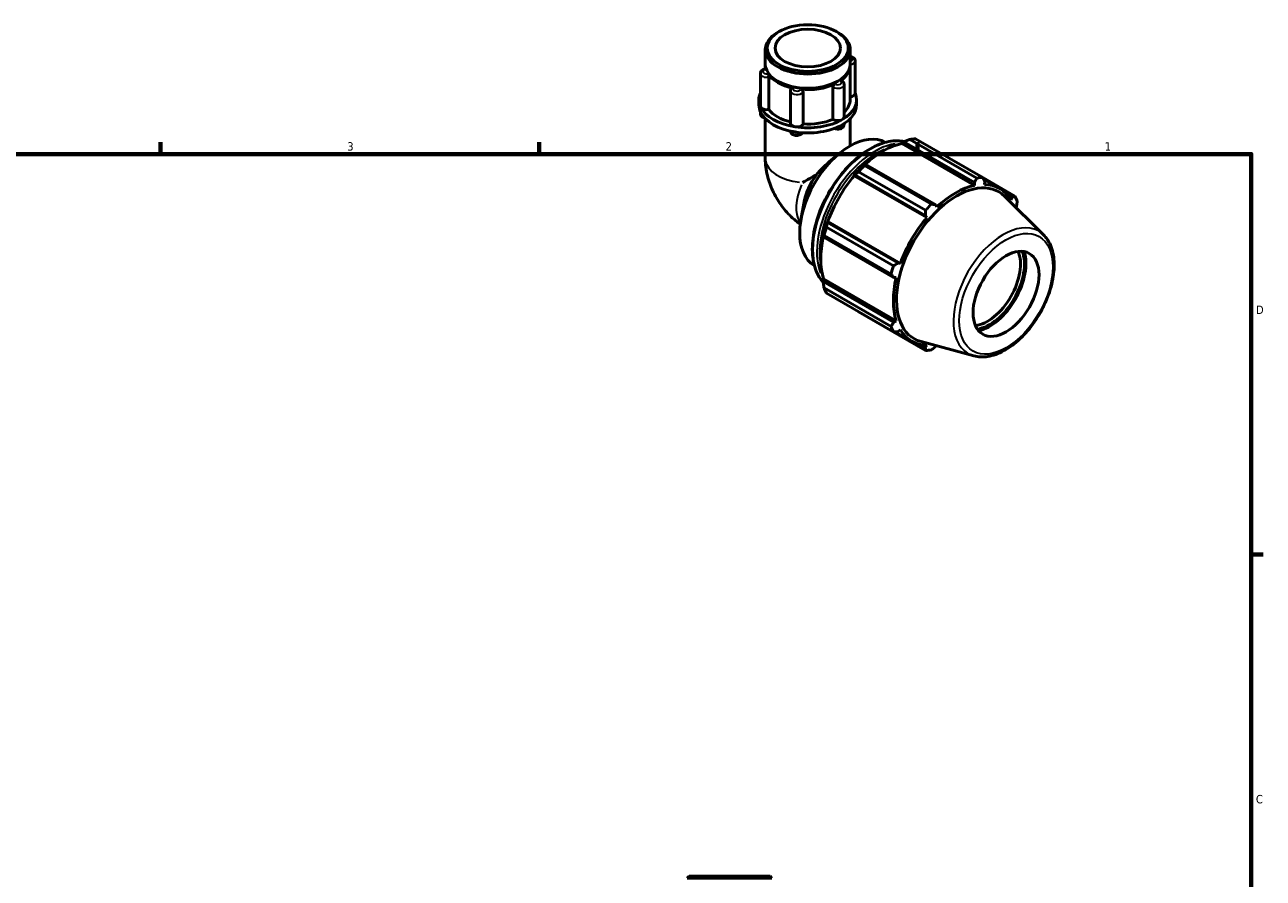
# Model space of a CAD drawing. Header units: inches. Extents: x 0.1 to 37.8, y -3.8 to 22.5.
# Tile 4 of 4: x 19.7 to 33.6, y 12.9 to 22.5. Entities that reach past the tile are written whole.
import ezdxf

# ---------------------------------------------------------------- set-up
doc = ezdxf.new("R2010")
doc.units = ezdxf.units.IN
doc.header["$MEASUREMENT"] = 0
for name, color, linetype, lineweight in [('Border (ANSI)', 7, 'Continuous', 70), ('Visible (ANSI)', 7, 'Continuous', 50), ('Visible Narrow (ANSI)', 7, 'Continuous', 35)]:
    doc.layers.add(name, color=color, linetype=linetype, lineweight=lineweight)
doc.styles.add('Note Text (ANSI)', font='tahoma.ttf')

# ---------------------------------------------------------------- blocks, each defined once
blk = doc.blocks.new('Borders Default Border')
at = {"layer": 'Border (ANSI)'}
for p, q in [((21.25, 21), (21.25, 21.134)), ((25.5, 21), (25.5, 21.134)), ((29.75, 21), (29.75, 21.134)), ((33.5, 16.5), (33.634, 16.5))]:
    blk.add_line(p, q, dxfattribs=at)
at = {"layer": 'Border (ANSI)', "flags": 128}
blk.add_lwpolyline([(0.5, 1), (0.5, 21), (33.5, 21), (33.5, 1), (0.5, 1)], dxfattribs=at)
at = {"layer": 'Border (ANSI)', "color": 5, "true_color": 0x0000ff, "char_height": 0.0945, "attachment_point": 7, "style": 'Note Text (ANSI)'}
for s, insert in [('3', (23.346, 21.038)), ('2', (27.596, 21.04)), ('1', (31.854, 21.04)), ('D', (33.553, 19.203)), ('C', (33.552, 13.701))]:
    blk.add_mtext(s, dxfattribs=dict(at, insert=insert))

msp = doc.modelspace()

# ---------------------------------------------------------------- linework, layer by layer
at = {"layer": 'Visible (ANSI)'}
for p, q in [((28.1954, 22.3769), (28.1797, 22.3679)), ((28.841, 22.3769), (28.8566, 22.3679)), ((28.0414, 22.0151), (28.0414, 22.1745)), ((28.9949, 22.0151), (28.9949, 22.1745)), ((28.0414, 21.9565), (28.0414, 21.999)), ((28.9949, 21.612), (28.9949, 21.999)), ((29.0502, 22.0466), (29.0502, 21.6831)), ((27.9861, 21.9045), (27.9861, 21.5409)), ((28.0813, 21.8656), (28.0813, 21.5021)), ((28.1937, 21.8136), (28.1797, 21.8217)), ((28.3233, 21.7104), (28.3233, 21.3468)), ((28.465, 21.7027), (28.465, 21.3391)), ((28.8011, 21.391), (28.8011, 21.7546)), ((28.8426, 21.8136), (28.8566, 21.8217)), ((28.9268, 21.7814), (28.9268, 21.4179)), ((27.9699, 21.5539), (27.9699, 21.612)), ((29.0665, 21.5539), (29.0665, 21.612)), ((27.9861, 21.4777), (27.9861, 21.4579)), ((28.0414, 21.398), (28.0414, 20.9526)), ((28.9268, 21.3434), (28.9268, 21.3348)), ((28.9949, 21.398), (28.9949, 21.093)), ((30.4179, 20.7316), (29.6648, 21.1654)), ((29.7305, 21.1717), (30.4837, 20.738)), ((29.5752, 21.1188), (29.5774, 21.1284)), ((29.5752, 21.1188), (30.3907, 20.6492)), ((29.5774, 21.1284), (29.597, 21.139)), ((29.597, 21.139), (30.3901, 20.6823)), ((28.7592, 20.9125), (28.8691, 21.0045)), ((29.1622, 20.8886), (29.1517, 20.8833)), ((29.1548, 20.8717), (29.9079, 20.4379)), ((29.9553, 20.4319), (29.1622, 20.8886)), ((29.0377, 20.763), (29.0458, 20.7658)), ((29.0412, 20.7573), (29.0377, 20.763)), ((29.0412, 20.7573), (29.8567, 20.2877)), ((29.0458, 20.7658), (29.8389, 20.3091)), ((29.8422, 20.3686), (29.089, 20.8023)), ((30.8443, 20.5287), (30.4849, 20.7357)), ((30.3901, 20.6823), (30.3907, 20.6492)), ((30.4941, 20.7178), (30.6743, 20.614)), ((30.5035, 20.6601), (30.5065, 20.6935)), ((31.168, 20.0928), (30.7307, 20.5256)), ((30.7551, 20.549), (30.814, 20.5151)), ((30.814, 20.5151), (30.8013, 20.4873)), ((28.4732, 20.4438), (28.4419, 20.2627)), ((29.9695, 20.4067), (29.9553, 20.4319)), ((30.8575, 20.4001), (30.8622, 20.4083)), ((28.7284, 20.1777), (29.4816, 19.744)), ((28.7384, 20.2333), (28.7367, 20.2416)), ((28.7367, 20.2416), (28.7434, 20.2414)), ((29.5315, 19.7766), (28.7384, 20.2333)), ((28.7434, 20.2414), (29.5588, 19.7718)), ((29.8389, 20.3091), (29.8567, 20.2877)), ((28.6895, 20.0826), (28.6902, 20.0709)), ((28.6902, 20.0709), (29.4832, 19.6142)), ((29.4544, 19.6523), (28.7012, 20.086)), ((29.5588, 19.7718), (29.5315, 19.7766)), ((29.4832, 19.6142), (29.5121, 19.6145)), ((28.6895, 19.5904), (28.6966, 19.5971)), ((28.6902, 19.5682), (28.6895, 19.5904)), ((29.4832, 19.1115), (28.6902, 19.5682)), ((28.6966, 19.5971), (29.5121, 19.1275)), ((28.7012, 19.4964), (29.4544, 19.0627)), ((29.4816, 19.0023), (28.7284, 19.4361)), ((29.089, 19.2268), (29.8422, 18.7931)), ((29.5121, 19.1275), (29.4832, 19.1115)), ((29.5019, 19.0033), (29.6858, 18.8974)), ((29.5315, 19.0047), (29.5588, 19.024)), ((29.8389, 18.8262), (29.7786, 18.861)), ((30.3843, 18.732), (29.7905, 18.893)), ((29.8567, 18.8512), (29.8389, 18.8262)), ((29.9553, 18.8375), (29.9607, 18.8469)), ((27.185, 12.8831), (27.163, 12.8611)), ((28.1166, 12.8611), (27.163, 12.8611)), ((27.185, 12.8831), (28.0946, 12.8831)), ((28.0946, 12.8831), (28.1166, 12.8611))]:
    msp.add_line(p, q, dxfattribs=at)
for centre, major_axis, ratio in [((28.5182, 22.1925), (-0.4548, 0), 0.5758617), ((28.5182, 22.1925), (0.3668, 0), 0.5758617), ((30.7456, 19.43), (0.2613, 0.4538), 0.5780931)]:
    msp.add_ellipse(centre, major_axis=major_axis, ratio=ratio, dxfattribs=at)
for centre, major_axis, ratio, start_param, end_param in [((28.5182, 22.1745), (-0.4768, 0), 0.5758617, 5.5016397, 10.2063236), ((28.5182, 21.999), (-0.4768, 0), 0.5758617, 6.2538732, 6.4549543), ((28.5182, 22.0151), (-0.4768, 0), 0.5758617, 0, 3.1415927), ((28.5182, 21.999), (0.4768, 0), 0.5758617, 5.5878175, 6.3124974), ((28.5182, 21.999), (-0.4768, 0), 0.5758617, 0.3518298, 1.2189665), ((28.5182, 21.999), (0.4571, 0), 0.5758617, 3.9231383, 5.5016397), ((28.5182, 21.999), (-0.4768, 0), 0.5758617, 1.3990273, 2.2661641), ((28.5182, 21.612), (-0.5483, 0), 0.5758617, 6.0391476, 6.5449847), ((28.5182, 21.612), (0.5483, 0), 0.5758617, 5.4977871, 6.527223), ((28.5182, 21.612), (0.4768, 0), 0.5758617, 5.7420157, 6.2831853), ((28.9787, 21.6831), (0.0715, 0), 0.5758617, 4.9415506, 6.2831853), ((28.5182, 21.5539), (-0.5483, 0), 0.5758617, 0, 0.2617994), ((28.0576, 21.5409), (-0.0715, 0), 0.5758617, 0, 0.2617994), ((28.5182, 21.612), (-0.5483, 0), 0.5758617, 0.2617994, 1.3089969), ((28.0576, 21.5409), (-0.0715, 0), 0.5758617, 0.2617994, 1.9076662), ((28.5182, 21.5539), (-0.5483, 0), 0.5758617, 0.2617994, 1.3089969), ((28.5182, 21.612), (0.4768, 0), 0.5758617, 3.553533, 4.2912293), ((28.5182, 21.5539), (0.5483, 0), 0.5758617, 5.4977871, 6.2831853), ((28.3948, 21.3468), (-0.0715, 0), 0.5758617, 0, 1.3089969), ((28.5182, 21.612), (0.5483, 0), 0.5758617, 4.4505896, 5.4977871), ((28.3948, 21.3468), (0.0715, 0), 0.5758617, 4.4505896, 6.0964564), ((28.5182, 21.5539), (0.5483, 0), 0.5758617, 4.4505896, 5.4977871), ((28.5182, 21.612), (0.4768, 0), 0.5758617, 4.6007306, 5.3476462), ((28.8553, 21.4179), (-0.0715, 0), 0.5758617, 0.7103277, 2.3561945), ((28.8553, 21.4179), (0.0715, 0), 0.5758617, 5.4977871, 6.2831853), ((28.9933, 20.4391), (0.3986, 0.6922), 0.5780931, 0.006071, 3.1355217), ((29.4098, 20.1993), (0.5315, 0.9229), 0.5780931, 0.3435016, 0.4380292), ((29.3646, 20.2253), (0.4943, 0.8583), 0.5780931, 0.4780318, 1.0719493), ((29.3646, 20.2253), (-0.4996, -0.8675), 0.5780931, 4.2304897, 4.4050227), ((29.4098, 20.1993), (0.5315, 0.9229), 0.5780931, 1.1288997, 1.2234273), ((28.5182, 20.7127), (-0.4768, -0.2756), 0.0016725, 4.4943366, 4.8339465), ((28.8023, 20.5491), (-0.2379, -0.4132), 0.5780931, 4.4933698, 5.2778811), ((29.3646, 20.2253), (0.4943, 0.8583), 0.5780931, 1.26343, 1.8742952), ((30.1629, 19.7655), (0.5315, 0.9229), 0.5780931, 0.3435016, 0.4380292), ((30.1887, 19.7507), (0.4755, 0.8257), 0.5780931, 6.1320197, 9.5759436), ((30.1801, 19.7557), (-0.4943, -0.8583), 0.5780931, 3.6196245, 4.2304897), ((30.1801, 19.7557), (0.4943, 0.8583), 0.5780931, 5.975819, 6.5866842), ((30.1629, 19.7655), (0.5315, 0.9229), 0.5780931, 5.8412887, 5.9358163), ((30.1629, 19.7655), (-0.5315, -0.9229), 0.5780931, 4.2704924, 4.36502), ((29.3646, 20.2253), (-0.4996, -0.8675), 0.5780931, 5.0158879, 5.1904208), ((29.4098, 20.1993), (0.5315, 0.9229), 0.5780931, 1.9142979, 2.0088255), ((30.1801, 19.7557), (-0.4943, -0.8583), 0.5780931, 4.4050227, 5.0158879), ((29.3646, 20.2253), (0.4943, 0.8583), 0.5780931, 2.0656152, 2.6596934), ((30.5377, 19.5497), (-0.2613, -0.4538), 0.5780931, 0.4073144, 2.7342782), ((30.5599, 19.5369), (0.277, 0.481), 0.5780931, 3.5708192, 5.8539587), ((30.5599, 19.5369), (0.2891, 0.5021), 0.5780931, 3.6230489, 5.8017291), ((30.1629, 19.7655), (-0.5315, -0.9229), 0.5780931, 5.0558906, 5.1504181), ((30.1801, 19.7557), (-0.4943, -0.8583), 0.5780931, 5.1904208, 5.8012861), ((29.4098, 20.1993), (-0.5315, -0.9229), 0.5780931, 5.8412887, 5.9358163), ((30.1629, 19.7655), (-0.5315, -0.9229), 0.5780931, 5.8412887, 5.9358163), ((30.1801, 19.7557), (-0.4943, -0.8583), 0.5780931, 5.975819, 6.5866842), ((30.1629, 19.7655), (-0.5315, -0.9229), 0.5780931, 0.3435016, 0.4380292)]:
    msp.add_ellipse(centre, major_axis=major_axis, ratio=ratio, start_param=start_param, end_param=end_param, dxfattribs=at)
for points, knots in [([(28.9949, 22.0987), (28.998, 22.0982), (29.0011, 22.0975), (29.0113, 22.0948), (29.0182, 22.092), (29.031, 22.0842), (29.0369, 22.0793), (29.0451, 22.0679), (29.0478, 22.0621), (29.0499, 22.0528), (29.0502, 22.0497), (29.0502, 22.0466)], [4.2020922, 4.2020922, 4.2020922, 4.2020922, 4.3604676, 4.3604676, 4.7395741, 4.7395741, 5.1080906, 5.1080906, 5.3727398, 5.3727398, 5.4977871, 5.4977871, 5.4977871, 5.4977871]), ([(27.9861, 21.9045), (27.9861, 21.9096), (27.987, 21.9146), (27.9905, 21.9241), (27.9931, 21.9286), (27.9998, 21.9371), (28.0041, 21.9409), (28.0132, 21.9472), (28.018, 21.9496), (28.0281, 21.9536), (28.0333, 21.955), (28.041, 21.9565), (28.0434, 21.9569), (28.0458, 21.9572)], [2.3561945, 2.3561945, 2.3561945, 2.3561945, 2.5599346, 2.5599346, 2.7810469, 2.7810469, 3.0553558, 3.0553558, 3.3296647, 3.3296647, 3.6039735, 3.6039735, 3.7277388, 3.7277388, 3.7277388, 3.7277388]), ([(28.0458, 21.9572), (28.0461, 21.9572), (28.0463, 21.957), (28.0471, 21.9559), (28.0476, 21.9545), (28.0483, 21.9523), (28.0484, 21.9522), (28.0484, 21.952)], [0.183714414, 0.183714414, 0.183714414, 0.183714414, 0.198685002, 0.198685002, 0.227115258, 0.227115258, 0.22918475, 0.22918475, 0.22918475, 0.22918475]), ([(28.0706, 21.9043), (28.0718, 21.9025), (28.073, 21.9001), (28.0755, 21.8944), (28.0767, 21.8911), (28.0787, 21.8841), (28.0796, 21.8804), (28.0808, 21.8732), (28.0812, 21.8698), (28.0813, 21.8663), (28.0813, 21.866), (28.0813, 21.8656)], [0.22905802, 0.22905802, 0.22905802, 0.22905802, 0.25539574, 0.25539574, 0.28382728, 0.28382728, 0.31224841, 0.31224841, 0.34060196, 0.34060196, 0.34365132, 0.34365132, 0.34365132, 0.34365132]), ([(28.3233, 21.7104), (28.3233, 21.712), (28.3233, 21.7137), (28.3237, 21.717), (28.324, 21.7186), (28.3248, 21.7218), (28.3252, 21.7233), (28.3263, 21.7263), (28.3269, 21.7278), (28.3282, 21.7306), (28.3289, 21.7319), (28.3297, 21.7332)], [2.35619449, 2.35619449, 2.35619449, 2.35619449, 2.42300649, 2.42300649, 2.48981849, 2.48981849, 2.55663049, 2.55663049, 2.62344248, 2.62344248, 2.69025448, 2.69025448, 2.69025448, 2.69025448]), ([(28.3297, 21.7332), (28.3309, 21.7353), (28.3326, 21.737), (28.337, 21.74), (28.3398, 21.7411), (28.3462, 21.7421), (28.3496, 21.742), (28.3534, 21.7413), (28.3536, 21.7413), (28.3539, 21.7412)], [0.146350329, 0.146350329, 0.146350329, 0.146350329, 0.170261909, 0.170261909, 0.198685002, 0.198685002, 0.227115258, 0.227115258, 0.22918475, 0.22918475, 0.22918475, 0.22918475]), ([(28.4367, 21.7284), (28.4401, 21.7281), (28.4435, 21.7273), (28.4501, 21.7246), (28.4533, 21.7228), (28.4587, 21.7182), (28.4609, 21.7155), (28.464, 21.7098), (28.4649, 21.7068), (28.465, 21.7034), (28.465, 21.7031), (28.465, 21.7027)], [0.22905802, 0.22905802, 0.22905802, 0.22905802, 0.25539574, 0.25539574, 0.28382728, 0.28382728, 0.31224841, 0.31224841, 0.34060196, 0.34060196, 0.34365132, 0.34365132, 0.34365132, 0.34365132]), ([(28.8011, 21.7546), (28.8011, 21.7575), (28.8016, 21.7606), (28.8038, 21.7671), (28.8054, 21.7704), (28.8095, 21.7766), (28.8119, 21.7795), (28.8173, 21.7844), (28.8201, 21.7864), (28.8232, 21.788), (28.8234, 21.7881), (28.8236, 21.7882)], [0.11459256, 0.11459256, 0.11459256, 0.11459256, 0.14190665, 0.14190665, 0.17026191, 0.17026191, 0.198685, 0.198685, 0.22711526, 0.22711526, 0.22918475, 0.22918475, 0.22918475, 0.22918475]), ([(28.8842, 21.8231), (28.8865, 21.8246), (28.8886, 21.8256), (28.8928, 21.8266), (28.8948, 21.8264), (28.8965, 21.8256), (28.8965, 21.8256), (28.8965, 21.8256)], [0.229058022, 0.229058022, 0.229058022, 0.229058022, 0.255395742, 0.255395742, 0.283827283, 0.283827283, 0.284000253, 0.284000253, 0.284000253, 0.284000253]), ([(28.8965, 21.8256), (28.8995, 21.824), (28.9024, 21.8223), (28.908, 21.8183), (28.9107, 21.816), (28.9158, 21.8109), (28.9181, 21.808), (28.9221, 21.8014), (28.9238, 21.7977), (28.9262, 21.7899), (28.9268, 21.7857), (28.9268, 21.7814)], [4.64683215, 4.64683215, 4.64683215, 4.64683215, 4.81702315, 4.81702315, 4.98721415, 4.98721415, 5.15740515, 5.15740515, 5.32759614, 5.32759614, 5.49778714, 5.49778714, 5.49778714, 5.49778714]), ([(28.0321, 21.4079), (28.0249, 21.4098), (28.018, 21.4126), (28.0053, 21.4203), (27.9994, 21.4252), (27.9912, 21.4367), (27.9885, 21.4424), (27.9865, 21.4517), (27.9861, 21.4548), (27.9861, 21.4579)], [1.2219397, 1.2219397, 1.2219397, 1.2219397, 1.5979814, 1.5979814, 1.966498, 1.966498, 2.2311471, 2.2311471, 2.3561945, 2.3561945, 2.3561945, 2.3561945]), ([(28.9268, 21.3348), (28.9268, 21.3298), (28.9259, 21.3247), (28.9225, 21.3152), (28.9199, 21.3108), (28.9132, 21.3022), (28.9089, 21.2984), (28.8983, 21.2912), (28.8919, 21.2883), (28.8779, 21.2837), (28.8703, 21.2823), (28.8548, 21.2812), (28.8471, 21.2815), (28.8319, 21.2839), (28.8245, 21.286), (28.8173, 21.2892), (28.8172, 21.2892), (28.8171, 21.2893)], [5.4977871, 5.4977871, 5.4977871, 5.4977871, 5.7015273, 5.7015273, 5.9226396, 5.9226396, 6.1977286, 6.1977286, 6.5539861, 6.5539861, 6.9471469, 6.9471469, 7.3356379, 7.3356379, 7.7261793, 7.7261793, 7.7321562, 7.7321562, 7.7321562, 7.7321562]), ([(28.4593, 21.24), (28.4586, 21.2389), (28.4579, 21.2379), (28.4536, 21.2321), (28.4494, 21.2283), (28.4392, 21.2209), (28.4329, 21.2179), (28.4191, 21.2131), (28.4115, 21.2115), (28.3961, 21.2102), (28.3884, 21.2103), (28.3731, 21.2125), (28.3657, 21.2144), (28.3515, 21.2203), (28.3447, 21.2243), (28.334, 21.2343), (28.3296, 21.24), (28.3251, 21.2505), (28.324, 21.2546), (28.3235, 21.2588)], [5.8467313, 5.8467313, 5.8467313, 5.8467313, 5.9040361, 5.9040361, 6.17354, 6.17354, 6.523935, 6.523935, 6.916713, 6.916713, 7.3055338, 7.3055338, 7.6955713, 7.6955713, 8.0855268, 8.0855268, 8.4010555, 8.4010555, 8.5719909, 8.5719909, 8.5719909, 8.5719909]), ([(29.6019, 21.1409), (29.5773, 21.1466), (29.5518, 21.1497), (29.4624, 21.1516), (29.395, 21.1384), (29.2562, 21.0847), (29.1847, 21.0435), (29.0458, 20.9373), (28.9783, 20.8723), (28.8544, 20.7254), (28.7979, 20.6436), (28.7014, 20.4712), (28.6614, 20.3807), (28.6018, 20.2), (28.5822, 20.1098), (28.5658, 19.9385), (28.569, 19.8574), (28.5983, 19.7128), (28.6245, 19.6492), (28.6706, 19.5847), (28.6806, 19.5725), (28.6912, 19.5611)], [5.6742455, 5.6742455, 5.6742455, 5.6742455, 5.8060861, 5.8060861, 6.1214432, 6.1214432, 6.4445212, 6.4445212, 6.7682397, 6.7682397, 7.0913181, 7.0913181, 7.4141489, 7.4141489, 7.7372971, 7.7372971, 8.0610787, 8.0610787, 8.383708, 8.383708, 8.465349, 8.465349, 8.465349, 8.465349]), ([(28.0414, 20.9526), (28.0414, 20.8843), (28.0503, 20.8207), (28.0795, 20.7003), (28.0998, 20.6433), (28.1499, 20.5347), (28.1797, 20.4831), (28.2488, 20.3853), (28.2879, 20.3392), (28.3638, 20.2671), (28.3974, 20.2392), (28.4347, 20.2135)], [3.1415927, 3.1415927, 3.1415927, 3.1415927, 3.4557519, 3.4557519, 3.7699112, 3.7699112, 4.0840704, 4.0840704, 4.3982297, 4.3982297, 4.6144211, 4.6144211, 4.6144211, 4.6144211]), ([(28.6209, 20.7731), (28.6281, 20.7819), (28.6357, 20.7908), (28.667, 20.8263), (28.6927, 20.8526), (28.7307, 20.888), (28.7447, 20.9004), (28.7592, 20.9125)], [4.72401795, 4.72401795, 4.72401795, 4.72401795, 4.81010368, 4.81010368, 5.07138967, 5.07138967, 5.20683428, 5.20683428, 5.20683428, 5.20683428]), ([(30.3843, 18.732), (30.4335, 18.7186), (30.4867, 18.717), (30.6005, 18.7358), (30.6615, 18.7581), (30.784, 18.8254), (30.8456, 18.8712), (30.9616, 18.9807), (31.016, 19.0443), (31.1126, 19.1826), (31.1547, 19.2573), (31.2229, 19.4107), (31.2489, 19.4894), (31.2819, 19.6437), (31.2889, 19.7192), (31.282, 19.8597), (31.2681, 19.9248), (31.2244, 20.0241), (31.1992, 20.062), (31.168, 20.0928)], [2.5092938, 2.5092938, 2.5092938, 2.5092938, 2.7998745, 2.7998745, 3.118485, 3.118485, 3.4493773, 3.4493773, 3.7795791, 3.7795791, 4.1082644, 4.1082644, 4.437029, 4.437029, 4.7674011, 4.7674011, 5.0980222, 5.0980222, 5.3485553, 5.3485553, 5.3485553, 5.3485553])]:
    msp.add_open_spline(points, degree=3, knots=knots, dxfattribs=at)
for points, weights in [([(29.597, 21.139), (29.6299, 21.1521), (29.6648, 21.1654)], [1.00655436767, 1.01255770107, 1.01776533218]), ([(29.1548, 20.8717), (29.1583, 20.8805), (29.1622, 20.8886)], [1.01776533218, 1.01255770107, 1.00655436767]), ([(29.0458, 20.7658), (29.0667, 20.7839), (29.089, 20.8023)], [1.00655436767, 1.01255770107, 1.01776533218]), ([(30.3901, 20.6823), (30.4038, 20.7064), (30.4179, 20.7316)], [1.00149957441, 1.00115822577, 1]), ([(30.4837, 20.738), (30.4954, 20.7153), (30.5065, 20.6935)], [1, 1.00115822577, 1.00149957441]), ([(30.814, 20.5151), (30.8289, 20.5217), (30.8443, 20.5287)], [1.00149957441, 1.00115822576, 1]), ([(30.8715, 20.4684), (30.8669, 20.4377), (30.8622, 20.4083)], [1, 1.00115822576, 1.00149957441]), ([(29.8389, 20.3091), (29.8406, 20.3382), (29.8422, 20.3686)], [1.00149957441, 1.00115822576, 1]), ([(29.9079, 20.4379), (29.9322, 20.4348), (29.9553, 20.4319)], [1, 1.00115822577, 1.00149957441]), ([(28.7284, 20.1777), (28.7332, 20.2062), (28.7384, 20.2333)], [1.01776533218, 1.01255770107, 1.00655436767]), ([(28.6902, 20.0709), (28.6953, 20.0785), (28.7012, 20.086)], [1.00655436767, 1.01255770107, 1.01776533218]), ([(29.4816, 19.744), (29.5071, 19.7606), (29.5315, 19.7766)], [1, 1.00115822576, 1.00149957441]), ([(29.4832, 19.6142), (29.4692, 19.6328), (29.4544, 19.6523)], [1.00149957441, 1.00115822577, 1]), ([(28.7012, 19.4964), (28.6953, 19.5332), (28.6902, 19.5682)], [1.01776533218, 1.01255770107, 1.00655436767]), ([(29.089, 19.2268), (29.0879, 19.2282), (29.0868, 19.2297)], [1.01776533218, 1.01750123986, 1.01723510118]), ([(29.4544, 19.0627), (29.4692, 19.0875), (29.4832, 19.1115)], [1, 1.00115822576, 1.00149957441]), ([(29.5315, 19.0047), (29.5071, 19.0035), (29.4816, 19.0023)], [1.00149957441, 1.00115822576, 1]), ([(29.8422, 18.7931), (29.8406, 18.8099), (29.8389, 18.8262)], [1, 1.00115822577, 1.00149957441]), ([(29.9553, 18.8375), (29.9322, 18.8188), (29.9079, 18.7994)], [1.00149957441, 1.00115822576, 1])]:
    msp.add_rational_spline(points, weights, degree=2, dxfattribs=at)
at = {"layer": 'Visible Narrow (ANSI)'}
for centre, major_axis, ratio, start_param, end_param in [((28.9787, 22.0466), (0.0715, 0), 0.5758617, 5.0061787, 6.2159744), ((28.9787, 22.07), (0.0429, 0), 0.5758617, 5.2189254, 7.3474452), ((28.0576, 21.9045), (-0.0715, 0), 0.5758617, 0.0953833, 1.8122829), ((28.0576, 21.9279), (-0.0429, 0), 0.5758617, 5.0907543, 7.9992151), ((28.3948, 21.7104), (-0.0715, 0), 0.5758617, 0.1477432, 2.8071206), ((28.3948, 21.7338), (0.0429, 0), 0.5758617, 2.9963592, 5.90482), ((28.8553, 21.7814), (0.0715, 0), 0.5758617, 3.9734836, 6.1616221), ((28.8553, 21.8048), (0.0429, 0), 0.5758617, 4.0435568, 6.9520175), ((28.0576, 21.4579), (-0.0715, 0), 0.5758617, 0.0500696, 0.9513218), ((28.8553, 21.3348), (0.0715, 0), 0.5758617, 4.4954713, 6.1890951), ((28.3948, 21.2638), (-0.0715, 0), 0.5758617, 0.2436557, 2.4176297), ((29.2309, 20.3023), (-0.4624, -0.8029), 0.5780931, 3.4637028, 5.9595564), ((29.2755, 20.2766), (0.4624, 0.8029), 0.5780931, 0.4330271, 2.7043505), ((29.2903, 20.268), (0.4519, 0.7848), 0.5780931, 0.6465813, 2.4950113), ((28.5182, 20.9526), (-0.4768, 0), 0.5758617, 0.0724136, 1.3758584), ((28.7256, 20.5932), (-0.2379, -0.4132), 0.5780931, 4.8930864, 5.9750089), ((30.7162, 19.4469), (0.3964, 0.6883), 0.5780931, 0.0210306, 3.1205621)]:
    msp.add_ellipse(centre, major_axis=major_axis, ratio=ratio, start_param=start_param, end_param=end_param, dxfattribs=at)
msp.add_ellipse((30.7456, 19.43), major_axis=(-0.3708, -0.6439), ratio=0.5780931, dxfattribs=at)

# ---------------------------------------------------------------- block references
msp.add_blockref('Borders Default Border', (0, 0))

doc.saveas('drawing.dxf')
